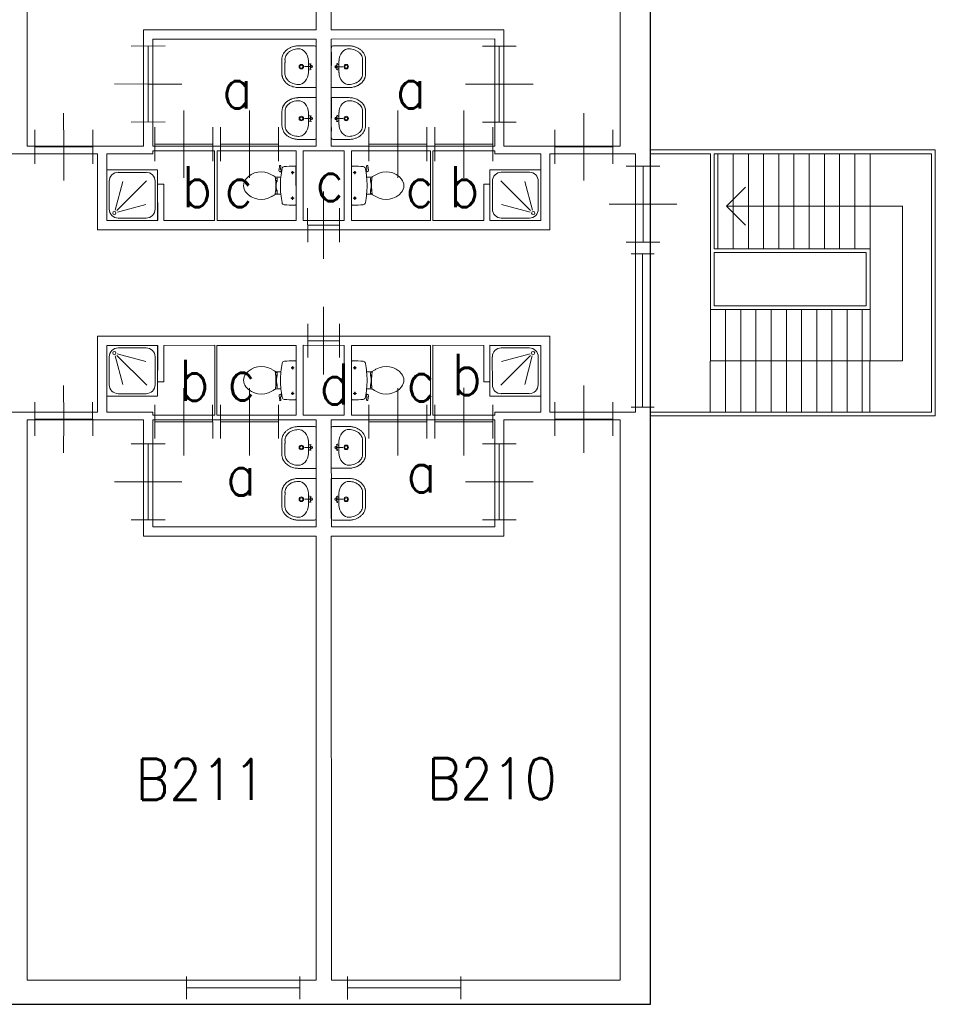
# Model space of a CAD drawing. Header units: metres. Extents: x 150867 to 150993, y 450406 to 450495.
# Tile 27 of 28: x 150964 to 150976, y 450469 to 450482. Entities that reach past the tile are written whole.
import ezdxf
from ezdxf.enums import TextEntityAlignment as Align

# ---------------------------------------------------------------- set-up
doc = ezdxf.new("R2010")
doc.units = ezdxf.units.M
doc.header["$MEASUREMENT"] = 0
for name, color, linetype, lineweight in [('BINNENMUUR', 7, 'Continuous', 0), ('BOUWKUNDE', 7, 'Continuous', 0), ('BUITENMUUR', 7, 'Continuous', 0), ('HULPLIJN', 7, 'Continuous', 0), ('KADER', 7, 'Continuous', 0), ('LABEL', 7, 'Continuous', 0), ('SANITAIR', 7, 'Continuous', 0), ('TRAP', 7, 'Continuous', 0)]:
    doc.layers.add(name, color=color, linetype=linetype, lineweight=lineweight)
doc.styles.add('Style-STANDARD', font='STANDARD.shx')

# ---------------------------------------------------------------- blocks, each defined once
blk = doc.blocks.new('202_81')
at = {"layer": 'BOUWKUNDE', "color": 7, "linetype": 'Continuous', "lineweight": 0}
for p, q in [((0.45, 0), (0.45, 0.4)), ((0, -0.2), (-0.001, 0.2)), ((0.9, -0.2), (0.899, 0.2)), ((0, 0), (0.9, 0)), ((0.449, -0.4), (0.45, 0))]:
    blk.add_line(p, q, dxfattribs=at)
at = {"layer": 'KADER', "color": 7, "linetype": 'Continuous', "lineweight": 0, "style": 'Style-STANDARD', "flags": 1}
for tag in ['type', 'soort']:
    blk.add_attdef(tag, (0, 0), '', height=0.324, rotation=198.1924, dxfattribs=at)
blk = doc.blocks.new('202_82')
at = {"layer": 'BOUWKUNDE', "color": 7, "linetype": 'Continuous', "lineweight": 0}
for p, q in [((0.343, 0), (0.343, 0.4)), ((0, -0.2), (-0.001, 0.2)), ((0.686, -0.2), (0.686, 0.2)), ((0, 0), (0.687, 0)), ((0.343, -0.4), (0.343, 0))]:
    blk.add_line(p, q, dxfattribs=at)
at = {"layer": 'KADER', "color": 7, "linetype": 'Continuous', "lineweight": 0, "style": 'Style-STANDARD', "flags": 1}
for tag in ['soort', 'type']:
    blk.add_attdef(tag, (0, 0), '', height=0.324, rotation=108.1925, dxfattribs=at)
blk = doc.blocks.new('223')
at = {"layer": 'SANITAIR', "color": 7, "linetype": 'Continuous', "lineweight": 0}
for p, q in [((0.051, 0.225), (0.051, 0.775)), ((0.784, 0.784), (0.199, 0.199)), ((0.225, 0.951), (0.775, 0.951)), ((0.951, 0.775), (0.951, 0.224)), ((0.166, 0.207), (0.316, 0.769)), ((0.209, 0.166), (0.77, 0.315)), ((0.776, 0.049), (0.225, 0.049))]:
    blk.add_line(p, q, dxfattribs=at)
at = {"layer": 'SANITAIR', "color": 7, "linetype": 'Continuous', "lineweight": 0, "flags": 128}
blk.add_lwpolyline([(0, 1), (0, 0), (1.001, 0), (1.001, 0.999)], close=True, dxfattribs=at)
at = {"layer": 'SANITAIR', "color": 7, "linetype": 'Continuous', "lineweight": 0}
blk.add_circle((0.15, 0.149), 0.0315, dxfattribs=at)
at = {"layer": 'SANITAIR', "color": 7, "linetype": 'Continuous', "lineweight": 0, "extrusion": (0, 0, -1)}
for centre, start, end in [((-0.225, 0.774), 359.9999, 89.9999), ((-0.775, 0.774), 89.9999, 179.9999), ((-0.225, 0.224), 269.9999, 359.9999), ((-0.775, 0.224), 179.9999, 269.9999)]:
    blk.add_arc(centre, 0.175, start, end, dxfattribs=at)
blk = doc.blocks.new('TOIL2B')
at = {"layer": 'SANITAIR', "color": 7, "linetype": 'Continuous', "lineweight": 0}
for p, q in [((25.5, 0), (-24.2, -0.1)), ((-13.7, -4.5), (-17.8, -4.5)), ((-15.6, -6.6), (-15.6, -2.4)), ((19.9, -4.5), (15.8, -4.5)), ((17.9, -6.5), (18, -2.5)), ((-10.5, -20), (-10.4, -23)), ((-9.5, -27.1), (-9.5, -25)), ((-9.5, -25), (-5, -25)), ((-6.1, -25.1), (-6, -26.8)), ((-5, -25), (-5.1, -26.7)), ((-5.1, -25.5), (-2.9, -25.5)), ((-2.9, -25.5), (-2.8, -26)), ((4.2, -25.5), (4.1, -26)), ((6.4, -25.5), (4.2, -25.5)), ((6.3, -25), (6.3, -26.6)), ((10.7, -25), (6.3, -25)), ((7.4, -25), (7.3, -26.8)), ((10.8, -27), (10.7, -25)), ((11.8, -23), (11.7, -20)), ((18.4, -19.2), (19, -20.6)), ((18.7, -20.2), (21.6, -19.6)), ((21.7, -19.7), (21.4, -18.8)), ((26.8, -21.6), (21.7, -22.4)), ((22.8, -20.5), (26.6, -20)), ((27, -20.4), (27.2, -21.1)), ((-2.8, -26), (4.1, -26))]:
    blk.add_line(p, q, dxfattribs=at)
for centre in [(-15.7, -4.6), (18, -4.6)]:
    blk.add_circle(centre, 1.2, dxfattribs=at)
for centre, radius, start, end in [((-20.8, -2.7), 4.34, 141.7695, 181.0188), ((89.9, -2.8), 115, 179.9997, 186.3306), ((22.1, -2.7), 4.34, 358.9805, 38.2299), ((-88.6, -2.8), 115, 353.6505, 359.9997), ((-21, -15.1), 3.4, 186.3306, 259.2901), ((0.6, 99.5), 120, 259.2901, 264.6978), ((-23.4, -23.1), 12.9, 326.1568, 359.9997), ((0.7, 99.2), 119.8, 264.6978, 275.3016), ((0.6, 99.5), 120, 275.3016, 280.7268), ((24.6, -23.1), 12.9, 179.9997, 213.8426), ((21.3, -20), 2.5, 195.9269, 278.4776), ((22.7, -19.5), 1, 191.8883, 277.2235), ((22.4, -15.2), 3.35, 280.7268, 353.6505), ((26.6, -20.6), 0.5, 15.7395, 97.2235), ((26.8, -21.2), 0.5, 278.4776, 15.7395), ((8.7, -45.7), 26.3, 148.9074, 230.8789), ((24.8, -55.4), 45, 146.1568, 148.9074), ((-9.4, -29.2), 2, 96.9355, 142.5797), ((1.5, -119.2), 92.6, 84.3002, 96.9355), ((-7.4, -45.7), 26.3, 309.1205, 31.092), ((10.5, -29), 2, 37.7814, 84.3002), ((-23.5, -55.4), 45, 31.092, 33.8426), ((0.6, -55.6), 13.5, 230.8789, 309.1205)]:
    blk.add_arc(centre, radius, start, end, dxfattribs=at)
blk = doc.blocks.new('220')
at = {"layer": 'SANITAIR', "color": 7, "linetype": 'Continuous', "lineweight": 0, "xscale": 0.00999781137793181, "yscale": 0.00999781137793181, "zscale": 0.00999781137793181, "rotation": 0.0002668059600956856}
blk.add_blockref('TOIL2B', (-0.006, 0), dxfattribs=at)
blk = doc.blocks.new('202_83')
at = {"layer": 'BOUWKUNDE', "color": 7, "linetype": 'Continuous', "lineweight": 0}
for p, q in [((0.343, 0), (0.343, 0.4)), ((0, -0.2), (0, 0.2)), ((0.687, -0.2), (0.687, 0.2)), ((0, 0), (0.687, 0)), ((0.344, -0.4), (0.343, 0))]:
    blk.add_line(p, q, dxfattribs=at)
at = {"layer": 'KADER', "color": 7, "linetype": 'Continuous', "lineweight": 0, "style": 'Style-STANDARD', "flags": 1}
for tag in ['soort', 'type']:
    blk.add_attdef(tag, (0, 0), '', height=0.324, rotation=108.1925, dxfattribs=at)
blk = doc.blocks.new('202_84')
at = {"layer": 'BOUWKUNDE', "color": 7, "linetype": 'Continuous', "lineweight": 0}
for p, q in [((0.187, 0), (0.188, 0.4)), ((0, -0.2), (0, 0.2)), ((0.375, -0.2), (0.375, 0.2)), ((0, 0), (0.375, 0)), ((0.187, -0.4), (0.187, 0))]:
    blk.add_line(p, q, dxfattribs=at)
at = {"layer": 'KADER', "color": 7, "linetype": 'Continuous', "lineweight": 0, "style": 'Style-STANDARD', "flags": 1}
for tag in ['type', 'soort']:
    blk.add_attdef(tag, (0, 0), '', height=0.324, rotation=288.1921, dxfattribs=at)
blk = doc.blocks.new('TOIL2B_1')
at = {"layer": 'SANITAIR', "color": 7, "linetype": 'Continuous', "lineweight": 0}
for p, q in [((25.5, -0.1), (-24.2, 0)), ((-13.7, -4.5), (-17.8, -4.5)), ((-15.7, -6.7), (-15.6, -2.5)), ((19.9, -4.5), (15.8, -4.5)), ((18, -6.6), (17.9, -2.5)), ((-10.5, -20.1), (-10.5, -23)), ((-9.4, -27.1), (-9.5, -25)), ((-9.5, -25), (-5.1, -25)), ((-6.1, -25), (-6.1, -26.9)), ((-5.1, -25), (-5.1, -26.7)), ((-5.1, -25.5), (-2.9, -25.5)), ((-2.9, -25.5), (-2.9, -26)), ((4.1, -25.5), (4.1, -26)), ((6.4, -25.5), (4.1, -25.5)), ((6.3, -25), (6.3, -26.6)), ((10.7, -25), (6.3, -25)), ((7.3, -25.1), (7.3, -26.7)), ((10.7, -27), (10.7, -25)), ((11.7, -23), (11.7, -20)), ((18.4, -19.2), (18.9, -20.7)), ((18.7, -20.2), (21.6, -19.7)), ((21.7, -19.7), (21.4, -18.7)), ((26.8, -21.6), (21.6, -22.4)), ((22.8, -20.5), (26.5, -20)), ((27, -20.4), (27.2, -21)), ((-2.9, -26), (4.1, -26))]:
    blk.add_line(p, q, dxfattribs=at)
at = {"layer": 'SANITAIR', "color": 7, "linetype": 'Continuous', "lineweight": 0, "extrusion": (0, 0, -1)}
for centre in [(15.7, -4.6), (-17.9, -4.6)]:
    blk.add_circle(centre, 1.2, dxfattribs=at)
at = {"layer": 'SANITAIR', "color": 7, "linetype": 'Continuous', "lineweight": 0}
for centre, radius, start, end in [((-20.8, -2.7), 4.34, 141.7701, 181.0195), ((89.9, -2.8), 115, 180.0003, 186.3312), ((22.1, -2.7), 4.34, 358.9812, 38.2305), ((-88.6, -2.8), 115, 353.6512, 0.0003), ((-21, -15.1), 3.4, 186.3312, 259.2907), ((0.6, 99.5), 120, 259.2907, 264.6984), ((-23.4, -23.1), 12.9, 326.1574, 0.0003), ((0.7, 99.2), 119.8, 264.6984, 275.3022), ((0.6, 99.5), 120, 275.3022, 280.7274), ((24.6, -23.1), 12.9, 180.0003, 213.8432), ((21.3, -20), 2.5, 195.9275, 278.4782), ((22.7, -19.6), 1, 191.8889, 277.2241), ((22.4, -15.2), 3.35, 280.7274, 353.6512), ((26.6, -20.6), 0.5, 15.7401, 97.2241), ((26.8, -21.2), 0.5, 278.4782, 15.7401), ((8.7, -45.7), 26.3, 148.908, 230.8795), ((24.7, -55.4), 45, 146.1574, 148.908), ((-9.4, -29.2), 2, 96.9361, 142.5803), ((1.5, -119.2), 92.6, 84.3008, 96.9361), ((-7.4, -45.7), 26.3, 309.1211, 31.0926), ((10.5, -29), 2, 37.782, 84.3008), ((-23.5, -55.4), 45, 31.0926, 33.8432), ((0.6, -55.6), 13.5, 230.8795, 309.1211)]:
    blk.add_arc(centre, radius, start, end, dxfattribs=at)
blk = doc.blocks.new('220_1')
at = {"layer": 'SANITAIR', "color": 7, "linetype": 'Continuous', "lineweight": 0, "xscale": 0.00999781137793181, "yscale": 0.00999781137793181, "zscale": 0.00999781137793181, "rotation": 359.9997331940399}
blk.add_blockref('TOIL2B_1', (-0.006, 0), dxfattribs=at)
blk = doc.blocks.new('202_85')
at = {"layer": 'BOUWKUNDE', "color": 7, "linetype": 'Continuous', "lineweight": 0}
for p, q in [((0.343, 0), (0.344, 0.4)), ((0, -0.2), (0.001, 0.2)), ((0.687, -0.2), (0.687, 0.2)), ((0, 0), (0.687, 0)), ((0.344, -0.4), (0.343, 0))]:
    blk.add_line(p, q, dxfattribs=at)
at = {"layer": 'KADER', "color": 7, "linetype": 'Continuous', "lineweight": 0, "extrusion": (0, 0, -1), "style": 'Style-STANDARD', "flags": 1}
for tag in ['soort', 'type']:
    blk.add_attdef(tag, (0, 0), '', height=0.324, rotation=108.1925, dxfattribs=at)
blk = doc.blocks.new('202_86')
at = {"layer": 'BOUWKUNDE', "color": 7, "linetype": 'Continuous', "lineweight": 0}
for p, q in [((0.45, 0), (0.45, 0.4)), ((0, -0.2), (0, 0.2)), ((0.9, -0.2), (0.9, 0.2)), ((0, 0), (0.9, 0)), ((0.45, -0.4), (0.45, 0))]:
    blk.add_line(p, q, dxfattribs=at)
at = {"layer": 'KADER', "color": 7, "linetype": 'Continuous', "lineweight": 0, "extrusion": (0, 0, -1), "style": 'Style-STANDARD', "flags": 1}
for tag in ['soort', 'type']:
    blk.add_attdef(tag, (0, 0), '', height=0.324, rotation=18.1924, dxfattribs=at)
blk = doc.blocks.new('202_87')
at = {"layer": 'BOUWKUNDE', "color": 7, "linetype": 'Continuous', "lineweight": 0}
for p, q in [((0.343, 0), (0.344, 0.4)), ((0, -0.2), (0.001, 0.2)), ((0.687, -0.2), (0.687, 0.201)), ((0, 0), (0.687, 0)), ((0.344, -0.4), (0.343, 0))]:
    blk.add_line(p, q, dxfattribs=at)
at = {"layer": 'KADER', "color": 7, "linetype": 'Continuous', "lineweight": 0, "extrusion": (0, 0, -1), "style": 'Style-STANDARD', "flags": 1}
for tag in ['soort', 'type']:
    blk.add_attdef(tag, (0, 0), '', height=0.324, rotation=108.1925, dxfattribs=at)
blk = doc.blocks.new('223_1')
at = {"layer": 'SANITAIR', "color": 7, "linetype": 'Continuous', "lineweight": 0}
for p, q in [((0.049, 0.225), (0.049, 0.775)), ((0.784, 0.784), (0.199, 0.199)), ((0.224, 0.951), (0.775, 0.949)), ((0.949, 0.775), (0.949, 0.225)), ((0.166, 0.209), (0.315, 0.77)), ((0.207, 0.166), (0.769, 0.315)), ((0.775, 0.049), (0.225, 0.049))]:
    blk.add_line(p, q, dxfattribs=at)
at = {"layer": 'SANITAIR', "color": 7, "linetype": 'Continuous', "lineweight": 0, "extrusion": (0, 0, -1), "flags": 128}
blk.add_lwpolyline([(0, 1), (0, 0), (-1, 0), (-0.999, 1)], close=True, dxfattribs=at)
at = {"layer": 'SANITAIR', "color": 7, "linetype": 'Continuous', "lineweight": 0, "extrusion": (0, 0, -1)}
blk.add_circle((-0.15, 0.15), 0.0315, dxfattribs=at)
for centre, start, end in [((-0.225, 0.775), 0.0001, 90.0001), ((-0.775, 0.775), 90.0001, 180.0001), ((-0.225, 0.225), 270.0001, 0.0001), ((-0.775, 0.225), 180.0001, 270.0001)]:
    blk.add_arc(centre, 0.175, start, end, dxfattribs=at)
blk = doc.blocks.new('202_88')
at = {"layer": 'BOUWKUNDE', "color": 7, "linetype": 'Continuous', "lineweight": 0}
for p, q in [((0.343, 0), (0.343, 0.4)), ((-0.001, -0.2), (0, 0.2)), ((0.686, -0.2), (0.686, 0.2)), ((0, 0), (0.687, 0)), ((0.343, -0.4), (0.343, 0))]:
    blk.add_line(p, q, dxfattribs=at)
at = {"layer": 'KADER', "color": 7, "linetype": 'Continuous', "lineweight": 0, "extrusion": (0, 0, -1), "style": 'Style-STANDARD', "flags": 1}
for tag in ['soort', 'type']:
    blk.add_attdef(tag, (0, 0), '', height=0.324, rotation=108.1925, dxfattribs=at)
blk = doc.blocks.new('202_89')
at = {"layer": 'BOUWKUNDE', "color": 7, "linetype": 'Continuous', "lineweight": 0}
for p, q in [((0.343, 0), (0.344, 0.4)), ((0.001, -0.2), (0, 0.2)), ((0.687, -0.2), (0.687, 0.2)), ((0, 0), (0.687, 0)), ((0.344, -0.4), (0.343, 0))]:
    blk.add_line(p, q, dxfattribs=at)
at = {"layer": 'KADER', "color": 7, "linetype": 'Continuous', "lineweight": 0, "style": 'Style-STANDARD', "flags": 1}
for tag in ['soort', 'type']:
    blk.add_attdef(tag, (0, 0), '', height=0.324, rotation=108.1925, dxfattribs=at)
blk = doc.blocks.new('204')
at = {"layer": 'BOUWKUNDE', "color": 7, "linetype": 'Continuous', "lineweight": 0}
for p, q in [((0, -0.1014), (0, 0.1007)), ((0.9997, -0.1014), (1.0004, 0.1)), ((0, 0), (0.9997, 0))]:
    blk.add_line(p, q, dxfattribs=at)
blk = doc.blocks.new('202_144')
at = {"layer": 'BOUWKUNDE', "color": 7, "linetype": 'Continuous', "lineweight": 0}
for p, q in [((0.188, 0), (0.188, 0.4)), ((0, -0.2), (0.001, 0.2)), ((0.376, -0.2), (0.376, 0.2)), ((0, 0), (0.375, 0)), ((0.188, -0.4), (0.188, 0))]:
    blk.add_line(p, q, dxfattribs=at)
at = {"layer": 'KADER', "color": 7, "linetype": 'Continuous', "lineweight": 0, "extrusion": (0, 0, -1), "style": 'Style-STANDARD', "flags": 1}
for tag in ['soort', 'type']:
    blk.add_attdef(tag, (0, 0), '', height=0.324, rotation=108.1921, dxfattribs=at)
blk = doc.blocks.new('202_145')
at = {"layer": 'BOUWKUNDE', "color": 7, "linetype": 'Continuous', "lineweight": 0}
for p, q in [((0.343, 0), (0.344, 0.4)), ((0, -0.2), (0, 0.2)), ((0.687, -0.2), (0.686, 0.2)), ((0, 0), (0.687, 0)), ((0.343, -0.4), (0.343, 0))]:
    blk.add_line(p, q, dxfattribs=at)
at = {"layer": 'KADER', "color": 7, "linetype": 'Continuous', "lineweight": 0, "extrusion": (0, 0, -1), "style": 'Style-STANDARD', "flags": 1}
for tag in ['soort', 'type']:
    blk.add_attdef(tag, (0, 0), '', height=0.324, rotation=288.1925, dxfattribs=at)
blk = doc.blocks.new('202_146')
at = {"layer": 'BOUWKUNDE', "color": 7, "linetype": 'Continuous', "lineweight": 0}
for p, q in [((0.45, 0), (0.449, 0.4)), ((-0.001, -0.2), (0, 0.2)), ((0.899, -0.2), (0.9, 0.2)), ((0, 0), (0.9, 0)), ((0.45, -0.401), (0.45, 0))]:
    blk.add_line(p, q, dxfattribs=at)
at = {"layer": 'KADER', "color": 7, "linetype": 'Continuous', "lineweight": 0, "extrusion": (0, 0, -1), "style": 'Style-STANDARD', "flags": 1}
for tag in ['type', 'soort']:
    blk.add_attdef(tag, (0, 0), '', height=0.324, rotation=198.1924, dxfattribs=at)
blk = doc.blocks.new('202_147')
at = {"layer": 'BOUWKUNDE', "color": 7, "linetype": 'Continuous', "lineweight": 0}
for p, q in [((0.343, 0), (0.344, 0.4)), ((0, -0.2), (0, 0.2)), ((0.687, -0.2), (0.686, 0.2)), ((0, 0), (0.687, 0)), ((0.343, -0.4), (0.343, 0))]:
    blk.add_line(p, q, dxfattribs=at)
at = {"layer": 'KADER', "color": 7, "linetype": 'Continuous', "lineweight": 0, "extrusion": (0, 0, -1), "style": 'Style-STANDARD', "flags": 1}
for tag in ['soort', 'type']:
    blk.add_attdef(tag, (0, 0), '', height=0.324, rotation=288.1925, dxfattribs=at)
blk = doc.blocks.new('202_148')
at = {"layer": 'BOUWKUNDE', "color": 7, "linetype": 'Continuous', "lineweight": 0}
for p, q in [((0.343, 0), (0.343, 0.4)), ((-0.001, -0.2), (0, 0.2)), ((0.687, -0.201), (0.686, 0.2)), ((0, 0), (0.687, -0.001)), ((0.343, -0.401), (0.343, 0))]:
    blk.add_line(p, q, dxfattribs=at)
at = {"layer": 'KADER', "color": 7, "linetype": 'Continuous', "lineweight": 0, "extrusion": (0, 0, -1), "style": 'Style-STANDARD', "flags": 1}
for tag in ['soort', 'type']:
    blk.add_attdef(tag, (0, 0), '', height=0.324, rotation=288.1925, dxfattribs=at)
blk = doc.blocks.new('WASTB')
at = {"layer": 'SANITAIR', "color": 7, "linetype": 'Continuous', "lineweight": 0}
for p, q in [((-9.9, 7.9), (-10, -7.9)), ((-6.3, 3.7), (-8.8, 2.9)), ((-6.5, 0), (-8.2, 4.5)), ((-6.5, 0), (-15.2, 0)), ((-6.3, -3.7), (-8.9, -2.9)), ((-6.5, 0), (-8.2, -4.5))]:
    blk.add_line(p, q, dxfattribs=at)
for centre, radius in [((-19.5, 0), 3), ((-19.5, 0), 2), ((-6.5, 0), 1.75)]:
    blk.add_circle(centre, radius, dxfattribs=at)
blk.add_ellipse((-21, 9.6), major_axis=(4, -13.6), ratio=0.751905, start_param=1.224555, end_param=2.997882, dxfattribs=at)
at = {"layer": 'SANITAIR', "color": 7, "linetype": 'Continuous', "lineweight": 0, "extrusion": (0, 0, -1)}
blk.add_ellipse((-21, -9.6), major_axis=(4, 13.6), ratio=0.751905, start_param=1.224555, end_param=2.997882, dxfattribs=at)
at = {"layer": 'SANITAIR', "color": 7, "linetype": 'Continuous', "lineweight": 0}
for points, weights, knots in [([(0.1, 27.5), (-11.7, 27.5), (-23.4, 27.5), (-23.5, 27.5), (-23.5, 27.5), (-45.5, 27), (-45, 9.1), (-45, 0), (-45, -9.1), (-45.5, -27), (-23.5, -27.5), (-11.8, -27.5), (0, -27.5), (0.1, 0), (0.1, 27.5)], [1, 1, 1, 1, 1, 0.707108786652, 1, 1, 1, 0.707108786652, 1, 1, 1, 1, 1], [0, 0, 0, 0.142857, 0.142857, 0.285714, 0.285714, 0.428571, 0.428571, 0.571429, 0.571429, 0.714286, 0.714286, 0.857143, 0.857143, 1, 1, 1]), ([(-23.4, -23.5), (-41.4, -23.1), (-41, -9.2), (-41, -9.2), (-41, -9.1), (-41, 0), (-40.9, 9.1), (-41, 9.2), (-41, 9.2), (-41.4, 23.1), (-23.4, 23.5)], [1, 0.707108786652, 1, 1, 1, 1, 1, 1, 1, 0.707108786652, 1], [0, 0, 0, 0.2, 0.2, 0.4, 0.4, 0.6, 0.6, 0.8, 0.8, 1, 1, 1])]:
    blk.add_rational_spline(points, weights, degree=2, knots=knots, dxfattribs=at)
blk = doc.blocks.new('221')
at = {"layer": 'SANITAIR', "color": 7, "linetype": 'Continuous', "lineweight": 0, "xscale": 0.00999781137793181, "yscale": 0.00999781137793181, "zscale": 0.00999781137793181, "rotation": 90.0002668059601}
blk.add_blockref('WASTB', (0, 0), dxfattribs=at)
blk = doc.blocks.new('WASTB_1')
at = {"layer": 'SANITAIR', "color": 7, "linetype": 'Continuous', "lineweight": 0}
for p, q in [((-6.5, 0), (-15.2, 0)), ((-10, 7.9), (-9.9, -7.9)), ((-6.3, 3.7), (-8.9, 2.9)), ((-6.5, 0), (-8.2, 4.5)), ((-6.5, 0), (-8.2, -4.5)), ((-6.3, -3.7), (-8.8, -2.9))]:
    blk.add_line(p, q, dxfattribs=at)
at = {"layer": 'SANITAIR', "color": 7, "linetype": 'Continuous', "lineweight": 0, "extrusion": (0, 0, -1)}
for centre, radius in [((19.5, 0), 3), ((19.5, 0), 2), ((6.5, 0), 1.75)]:
    blk.add_circle(centre, radius, dxfattribs=at)
at = {"layer": 'SANITAIR', "color": 7, "linetype": 'Continuous', "lineweight": 0}
blk.add_ellipse((-21, 9.6), major_axis=(4, -13.6), ratio=0.751905, start_param=1.224555, end_param=2.997882, dxfattribs=at)
at = {"layer": 'SANITAIR', "color": 7, "linetype": 'Continuous', "lineweight": 0, "extrusion": (0, 0, -1)}
blk.add_ellipse((-21, -9.6), major_axis=(4, 13.6), ratio=0.751905, start_param=1.224555, end_param=2.997882, dxfattribs=at)
at = {"layer": 'SANITAIR', "color": 7, "linetype": 'Continuous', "lineweight": 0}
for points, weights, knots in [([(0, 27.5), (-11.7, 27.5), (-23.4, 27.5), (-23.5, 27.5), (-23.5, 27.5), (-45.5, 27), (-45, 9.1), (-45, 0), (-45, -9.1), (-45.5, -27), (-23.5, -27.5), (-23.5, -27.6), (-23.4, -27.6), (-11.7, -27.6), (0.1, -27.5), (0.1, 0), (0, 27.5)], [1, 1, 1, 1, 1, 0.707108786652, 1, 1, 1, 0.707108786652, 1, 1, 1, 1, 1, 1, 1], [0, 0, 0, 0.125, 0.125, 0.25, 0.25, 0.375, 0.375, 0.5, 0.5, 0.625, 0.625, 0.75, 0.75, 0.875, 0.875, 1, 1, 1]), ([(-23.4, -23.5), (-41.4, -23.1), (-41, -9.2), (-41, -9.2), (-40.9, -9.1), (-41, 0), (-41, 9.1), (-41, 9.2), (-41, 9.2), (-41.4, 23.1), (-23.4, 23.5)], [1, 0.707108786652, 1, 1, 1, 1, 1, 1, 1, 0.707108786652, 1], [0, 0, 0, 0.2, 0.2, 0.4, 0.4, 0.6, 0.6, 0.8, 0.8, 1, 1, 1])]:
    blk.add_rational_spline(points, weights, degree=2, knots=knots, dxfattribs=at)
blk = doc.blocks.new('221_1')
at = {"layer": 'SANITAIR', "color": 7, "linetype": 'Continuous', "lineweight": 0, "xscale": 0.00999781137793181, "yscale": 0.00999781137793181, "zscale": 0.00999781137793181, "rotation": 89.9997331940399}
blk.add_blockref('WASTB_1', (0, 0), dxfattribs=at)
blk = doc.blocks.new('202_149')
at = {"layer": 'BOUWKUNDE', "color": 7, "linetype": 'Continuous', "lineweight": 0}
for p, q in [((0.343, -0.001), (0.343, 0.4)), ((0, -0.2), (-0.001, 0.2)), ((0.686, -0.201), (0.686, 0.2)), ((0, 0), (0.687, 0)), ((0.343, -0.4), (0.343, -0.001))]:
    blk.add_line(p, q, dxfattribs=at)
at = {"layer": 'KADER', "color": 7, "linetype": 'Continuous', "lineweight": 0, "style": 'Style-STANDARD', "flags": 1}
for tag in ['type', 'soort']:
    blk.add_attdef(tag, (0, 0), '', height=0.324, rotation=288.1925, dxfattribs=at)
blk = doc.blocks.new('202_150')
at = {"layer": 'BOUWKUNDE', "color": 7, "linetype": 'Continuous', "lineweight": 0}
for p, q in [((0.343, 0), (0.343, 0.4)), ((0, -0.2), (0, 0.2)), ((0.687, -0.2), (0.687, 0.2)), ((0, 0), (0.687, 0)), ((0.344, -0.4), (0.343, 0))]:
    blk.add_line(p, q, dxfattribs=at)
at = {"layer": 'KADER', "color": 7, "linetype": 'Continuous', "lineweight": 0, "style": 'Style-STANDARD', "flags": 1}
for tag in ['type', 'soort']:
    blk.add_attdef(tag, (0, 0), '', height=0.324, rotation=288.1925, dxfattribs=at)
blk = doc.blocks.new('202_151')
at = {"layer": 'BOUWKUNDE', "color": 7, "linetype": 'Continuous', "lineweight": 0}
for p, q in [((0.45, 0), (0.451, 0.401)), ((0.001, -0.2), (0, 0.2)), ((0.901, -0.2), (0.9, 0.2)), ((0, 0), (0.9, 0)), ((0.45, -0.4), (0.45, 0))]:
    blk.add_line(p, q, dxfattribs=at)
at = {"layer": 'KADER', "color": 7, "linetype": 'Continuous', "lineweight": 0, "style": 'Style-STANDARD', "flags": 1}
for tag in ['soort', 'type']:
    blk.add_attdef(tag, (0, 0), '', height=0.324, rotation=18.1924, dxfattribs=at)
blk = doc.blocks.new('202_152')
at = {"layer": 'BOUWKUNDE', "color": 7, "linetype": 'Continuous', "lineweight": 0}
for p, q in [((0.343, 0), (0.343, 0.4)), ((0, -0.2), (0, 0.2)), ((0.686, -0.2), (0.687, 0.2)), ((0, 0), (0.687, 0)), ((0.344, -0.4), (0.343, 0))]:
    blk.add_line(p, q, dxfattribs=at)
at = {"layer": 'KADER', "color": 7, "linetype": 'Continuous', "lineweight": 0, "style": 'Style-STANDARD', "flags": 1}
for tag in ['type', 'soort']:
    blk.add_attdef(tag, (0, 0), '', height=0.324, rotation=288.1925, dxfattribs=at)
blk = doc.blocks.new('202_160')
at = {"layer": 'BOUWKUNDE', "color": 7, "linetype": 'Continuous', "lineweight": 0}
for p, q in [((0.45, 0), (0.45, 0.4)), ((0, -0.2), (0, 0.2)), ((0.9, -0.2), (0.9, 0.2)), ((0, 0), (0.9, 0)), ((0.45, -0.4), (0.45, 0))]:
    blk.add_line(p, q, dxfattribs=at)
at = {"layer": 'KADER', "color": 7, "linetype": 'Continuous', "lineweight": 0, "style": 'Style-STANDARD', "flags": 1}
for tag in ['soort', 'type']:
    blk.add_attdef(tag, (0, 0), '', height=0.324, rotation=18.1924, dxfattribs=at)
blk = doc.blocks.new('204_2')
at = {"layer": 'BOUWKUNDE', "color": 7, "linetype": 'Continuous', "lineweight": 0}
for p, q in [((0, -0.0742), (0, 0.0747)), ((1.0001, -0.0742), (1.0001, 0.0747)), ((0, 0), (1.0001, 0))]:
    blk.add_line(p, q, dxfattribs=at)

msp = doc.modelspace()

# ---------------------------------------------------------------- linework, layer by layer
at = {"layer": 'BINNENMUUR', "color": 7, "linetype": 'Continuous', "lineweight": 13, "flags": 128}
for points in [[(150964.358, 450488.054), (150964.357, 450480.679), (150965.888, 450480.679), (150965.887, 450482.209), (150968.158, 450482.209), (150968.158, 450488.054)], [(150968.357, 450488.055), (150968.357, 450482.209), (150970.627, 450482.209), (150970.627, 450480.68), (150972.157, 450480.679), (150972.158, 450488.054)], [(150966.008, 450482.089), (150966.008, 450480.679), (150968.157, 450480.679), (150968.157, 450482.089)], [(150968.357, 450482.089), (150968.357, 450480.679), (150970.508, 450480.679), (150970.507, 450482.09)], [(150965.403, 450480.579), (150965.402, 450479.699), (150966.073, 450479.7), (150966.072, 450480.179), (150966.152, 450480.179), (150966.153, 450479.7), (150966.153, 450479.7), (150966.822, 450479.7), (150966.822, 450480.62), (150966.007, 450480.619), (150966.008, 450480.579)], [(150967.894, 450480.619), (150966.854, 450480.619), (150966.854, 450479.7), (150967.894, 450479.699)], [(150967.987, 450480.619), (150967.988, 450479.699), (150968.528, 450479.699), (150968.527, 450480.619)], [(150968.621, 450480.619), (150968.621, 450479.699), (150969.661, 450479.699), (150969.661, 450480.619)], [(150969.693, 450480.619), (150969.693, 450479.699), (150970.362, 450479.699), (150970.363, 450480.179), (150970.443, 450480.179), (150970.442, 450479.699), (150971.113, 450479.699), (150971.112, 450480.579), (150970.508, 450480.579), (150970.507, 450480.619)], [(150965.403, 450478.058), (150965.402, 450477.178), (150966.008, 450477.178), (150966.007, 450477.138), (150966.823, 450477.139), (150966.823, 450478.059), (150966.152, 450478.058), (150966.152, 450477.578), (150966.072, 450477.578), (150966.072, 450478.058)], [(150967.893, 450477.138), (150967.893, 450478.058), (150966.853, 450478.058), (150966.853, 450477.138)], [(150967.988, 450478.059), (150967.987, 450477.138), (150968.527, 450477.138), (150968.528, 450478.058)], [(150968.622, 450478.058), (150968.621, 450477.138), (150969.661, 450477.138), (150969.662, 450478.058)], [(150969.692, 450478.059), (150969.692, 450477.139), (150970.507, 450477.138), (150970.508, 450477.178), (150971.113, 450477.178), (150971.112, 450478.058), (150970.442, 450478.059), (150970.442, 450477.579), (150970.363, 450477.578), (150970.363, 450478.058)], [(150964.357, 450477.078), (150964.357, 450469.703), (150968.158, 450469.704), (150968.157, 450475.548), (150965.888, 450475.548), (150965.888, 450477.079)], [(150966.008, 450477.078), (150966.007, 450475.669), (150968.158, 450475.668), (150968.157, 450477.078)], [(150968.357, 450475.548), (150968.358, 450469.703), (150972.158, 450469.704), (150972.157, 450477.078), (150970.628, 450477.079), (150970.628, 450475.548)], [(150968.357, 450477.078), (150968.358, 450475.668), (150970.507, 450475.669), (150970.508, 450477.078)]]:
    msp.add_lwpolyline(points, close=True, dxfattribs=at)
msp.add_lwpolyline([(150955.232, 450477.178), (150957.283, 450477.178), (150957.282, 450478.178), (150963.233, 450478.179), (150963.232, 450477.179), (150965.282, 450477.179), (150965.282, 450478.179), (150971.233, 450478.179), (150971.233, 450477.179), (150972.357, 450477.179), (150972.357, 450480.579), (150971.232, 450480.579), (150971.232, 450479.579), (150965.283, 450479.579), (150965.283, 450480.579), (150963.232, 450480.579), (150963.232, 450479.579), (150957.282, 450479.579), (150957.283, 450480.579), (150955.232, 450480.579)], dxfattribs=at)
at = {"layer": 'BUITENMUUR', "color": 7, "linetype": 'Continuous', "lineweight": 30, "flags": 128}
msp.add_lwpolyline([(150947.957, 450471.02), (150947.957, 450469.385), (150972.557, 450469.386), (150972.558, 450477.16), (150972.558, 450488.314), (150947.958, 450488.314), (150947.957, 450486.689), (150944.557, 450486.689), (150944.557, 450488.354), (150887.957, 450488.354), (150887.957, 450486.73), (150883.958, 450486.729), (150883.957, 450471.028), (150887.957, 450471.029), (150887.957, 450469.404), (150944.558, 450469.404), (150944.557, 450471.021)], close=True, dxfattribs=at)
at = {"layer": 'HULPLIJN', "color": 7, "linetype": 'Continuous', "lineweight": 0}
for p, q in [((150972.558, 450480.629), (150976.303, 450480.629)), ((150976.303, 450480.629), (150976.303, 450477.128)), ((150972.557, 450480.579), (150973.344, 450480.579)), ((150973.344, 450478.529), (150973.344, 450480.579)), ((150973.393, 450479.329), (150973.394, 450480.579)), ((150973.394, 450480.579), (150976.253, 450480.579)), ((150976.253, 450480.579), (150976.253, 450477.178)), ((150975.444, 450479.329), (150973.393, 450479.329)), ((150975.444, 450478.529), (150975.444, 450479.329)), ((150973.393, 450478.579), (150973.394, 450479.279)), ((150975.394, 450479.279), (150973.394, 450479.279)), ((150975.394, 450478.579), (150975.394, 450479.279)), ((150975.394, 450478.579), (150973.393, 450478.579)), ((150975.444, 450478.529), (150973.344, 450478.529)), ((150976.253, 450477.178), (150972.557, 450477.178)), ((150976.303, 450477.128), (150972.558, 450477.129))]:
    msp.add_line(p, q, dxfattribs=at)
at = {"layer": 'TRAP', "color": 7, "linetype": 'Continuous', "lineweight": 0}
for p, q in [((150973.444, 450479.329), (150973.444, 450480.579)), ((150973.644, 450479.329), (150973.644, 450480.579)), ((150973.844, 450479.329), (150973.844, 450480.579)), ((150974.044, 450479.329), (150974.044, 450480.579)), ((150974.244, 450479.329), (150974.244, 450480.579)), ((150974.444, 450479.33), (150974.444, 450480.579)), ((150974.644, 450479.329), (150974.643, 450480.579)), ((150974.844, 450479.33), (150974.844, 450480.579)), ((150975.044, 450479.329), (150975.044, 450480.579)), ((150975.244, 450479.329), (150975.244, 450480.579)), ((150975.444, 450479.329), (150975.444, 450480.579)), ((150973.805, 450480.139), (150973.556, 450479.888)), ((150975.873, 450479.889), (150973.556, 450479.888)), ((150973.556, 450479.888), (150973.805, 450479.639)), ((150975.872, 450477.854), (150975.873, 450479.889)), ((150973.343, 450477.179), (150973.344, 450478.529)), ((150973.543, 450477.178), (150973.544, 450478.529)), ((150973.743, 450477.178), (150973.744, 450478.529)), ((150973.943, 450477.178), (150973.944, 450478.529)), ((150974.143, 450477.178), (150974.144, 450478.529)), ((150974.344, 450477.178), (150974.344, 450478.529)), ((150974.543, 450477.178), (150974.544, 450478.529)), ((150974.743, 450477.179), (150974.744, 450478.529)), ((150974.943, 450477.178), (150974.944, 450478.529)), ((150975.143, 450477.179), (150975.144, 450478.529)), ((150975.343, 450477.178), (150975.343, 450478.53)), ((150973.344, 450477.853), (150975.872, 450477.854))]:
    msp.add_line(p, q, dxfattribs=at)
at = {"layer": 'TRAP', "color": 7, "linetype": 'Continuous', "lineweight": 0, "flags": 128}
for points in [[(150973.393, 450479.329), (150975.444, 450479.329), (150975.444, 450480.579), (150973.394, 450480.579)], [(150973.343, 450477.179), (150975.443, 450477.178), (150975.444, 450478.529), (150973.344, 450478.529)]]:
    msp.add_lwpolyline(points, close=True, dxfattribs=at)

# ---------------------------------------------------------------- block references
at = {"layer": 'BOUWKUNDE', "color": 7, "linetype": 'Continuous', "lineweight": 0, "extrusion": (0, 0, -1)}
for name, p, xscale, yscale, zscale, rotation in [('202_146', (-150965.947, 450481.997), 1.111111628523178, 1.111111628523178, 1.111111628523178, 270.0002401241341), ('202_147', (-150966.797, 450480.705), 1.111111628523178, 1.111111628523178, 1.111111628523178, 0.0003148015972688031), ('202_148', (-150967.663, 450480.706), 1.111111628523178, 1.111111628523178, 1.111111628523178, 0.0003148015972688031), ('202_145', (-150965.218, 450480.67), 1.111111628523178, 1.111111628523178, 1.111111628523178, 0.0003148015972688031), ('202_144', (-150968.045, 450479.639), 1.111111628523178, 1.111111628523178, 1.111111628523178, 180), ('202_88', (-150971.297, 450477.087), 1.111111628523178, 1.111111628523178, 1.111111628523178, 180.0003148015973), ('202_85', (-150968.851, 450477.052), 1.111111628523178, 1.111111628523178, 1.111111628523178, 180.0003148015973), ('202_87', (-150969.718, 450477.053), 1.111111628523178, 1.111111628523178, 1.111111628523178, 180.0003148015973), ('202_86', (-150970.567, 450475.761), 1.111111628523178, 1.111111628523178, 1.111111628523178, 90.0002401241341), ('204', (-150968.572, 450469.6), 1.489406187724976, 1.489406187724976, 1.489406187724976, 180.0001791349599)]:
    msp.add_blockref(name, p, dxfattribs=dict(at, xscale=xscale, yscale=yscale, zscale=zscale, rotation=rotation))
at = {"layer": 'BOUWKUNDE', "color": 7, "linetype": 'Continuous', "lineweight": 0}
for name, p, xscale, yscale, zscale, rotation in [('202_151', (150970.567, 450481.997), 1.111111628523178, 1.111111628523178, 1.111111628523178, 269.9997598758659), ('202_149', (150968.852, 450480.706), 1.111111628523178, 1.111111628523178, 1.111111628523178, 359.9996851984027), ('202_150', (150969.718, 450480.705), 1.111111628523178, 1.111111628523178, 1.111111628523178, 359.9996851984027), ('202_152', (150971.297, 450480.67), 1.111111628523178, 1.111111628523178, 1.111111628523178, 359.9996851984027), ('202_160', (150972.458, 450480.417), 1.111111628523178, 1.111111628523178, 1.111111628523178, 269.9997598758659), ('204_2', (150972.453, 450479.263), 2.020759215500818, 2.020759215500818, 2.020759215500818, 269.9996039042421), ('202_89', (150965.218, 450477.087), 1.111111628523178, 1.111111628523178, 1.111111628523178, 179.9996851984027), ('202_82', (150966.796, 450477.052), 1.111111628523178, 1.111111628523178, 1.111111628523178, 179.9996851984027), ('202_83', (150967.664, 450477.052), 1.111111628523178, 1.111111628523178, 1.111111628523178, 179.9996851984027), ('202_81', (150965.947, 450475.761), 1.111111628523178, 1.111111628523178, 1.111111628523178, 89.9997598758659), ('204', (150967.943, 450469.601), 1.489406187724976, 1.489406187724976, 1.489406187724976, 179.9998208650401)]:
    msp.add_blockref(name, p, dxfattribs=dict(at, xscale=xscale, yscale=yscale, zscale=zscale, rotation=rotation))
at = {"layer": 'BOUWKUNDE', "color": 7, "linetype": 'Continuous', "lineweight": 0, "xscale": 1.111111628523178, "yscale": 1.111111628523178, "zscale": 1.111111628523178}
msp.add_blockref('202_84', (150968.046, 450478.119), dxfattribs=at)
at = {"layer": 'SANITAIR', "color": 7, "linetype": 'Continuous', "lineweight": 0, "extrusion": (0, 0, -1)}
for name, p, xscale, yscale, zscale, rotation in [('221_1', (-150968.157, 450481.726), 0.9999953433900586, 0.9999953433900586, 0.9999953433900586, 90.0002668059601), ('221_1', (-150968.358, 450481.043), 0.9999953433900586, 0.9999953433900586, 0.9999953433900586, 270.0002668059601), ('223_1', (-150965.402, 450479.699), 0.6699992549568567, 0.6699992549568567, 0.6699992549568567, 90.00039821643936), ('220_1', (-150967.893, 450480.159), 0.9999953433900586, 0.9999953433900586, 0.9999953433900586, 90.0002668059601), ('223_1', (-150971.112, 450478.058), 0.6699992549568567, 0.6699992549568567, 0.6699992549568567, 270.0003982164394), ('220_1', (-150968.621, 450477.598), 0.9999953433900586, 0.9999953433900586, 0.9999953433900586, 270.0002668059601), ('221_1', (-150968.157, 450476.714), 0.9999953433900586, 0.9999953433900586, 0.9999953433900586, 90.0002668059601), ('221_1', (-150968.357, 450476.032), 0.9999953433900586, 0.9999953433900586, 0.9999953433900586, 270.0002668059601)]:
    msp.add_blockref(name, p, dxfattribs=dict(at, xscale=xscale, yscale=yscale, zscale=zscale, rotation=rotation))
at = {"layer": 'SANITAIR', "color": 7, "linetype": 'Continuous', "lineweight": 0}
for name, p, xscale, yscale, zscale, rotation in [('221', (150968.358, 450481.725), 0.9999953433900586, 0.9999953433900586, 0.9999953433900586, 89.9997331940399), ('221', (150968.158, 450481.043), 0.9999953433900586, 0.9999953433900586, 0.9999953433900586, 269.9997331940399), ('220', (150968.621, 450480.159), 0.9999953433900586, 0.9999953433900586, 0.9999953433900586, 89.9997331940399), ('223', (150971.113, 450479.699), 0.6699992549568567, 0.6699992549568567, 0.6699992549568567, 89.99960178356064), ('223', (150965.403, 450478.058), 0.6699992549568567, 0.6699992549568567, 0.6699992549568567, 269.9996017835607), ('220', (150967.894, 450477.598), 0.9999953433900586, 0.9999953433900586, 0.9999953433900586, 269.9997331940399), ('221', (150968.357, 450476.715), 0.9999953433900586, 0.9999953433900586, 0.9999953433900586, 89.9997331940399), ('221', (150968.157, 450476.032), 0.9999953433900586, 0.9999953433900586, 0.9999953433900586, 269.9997331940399)]:
    msp.add_blockref(name, p, dxfattribs=dict(at, xscale=xscale, yscale=yscale, zscale=zscale, rotation=rotation))

# ---------------------------------------------------------------- texts
at = {"layer": 'LABEL', "color": 7, "linetype": 'Continuous', "lineweight": 0, "style": 'Style-STANDARD'}
for s, p in [('a', (150966.919, 450481.446)), ('a', (150969.206, 450481.446)), ('b', (150966.391, 450480.147)), ('c', (150968.149, 450480.224)), ('b', (150969.906, 450480.147)), ('c', (150966.952, 450480.147)), ('c', (150969.33, 450480.147)), ('b', (150966.356, 450477.598)), ('b', (150969.94, 450477.674)), ('d', (150968.2, 450477.549)), ('c', (150966.988, 450477.604)), ('c', (150969.344, 450477.589)), ('a', (150966.971, 450476.35)), ('a', (150969.343, 450476.393)), ('B211', (150965.784, 450472.345)), ('B210', (150969.615, 450472.354))]:
    msp.add_text(s, height=0.54, rotation=359.9997, dxfattribs=at).set_placement(p, align=Align.MIDDLE_LEFT)

doc.saveas('drawing.dxf')
